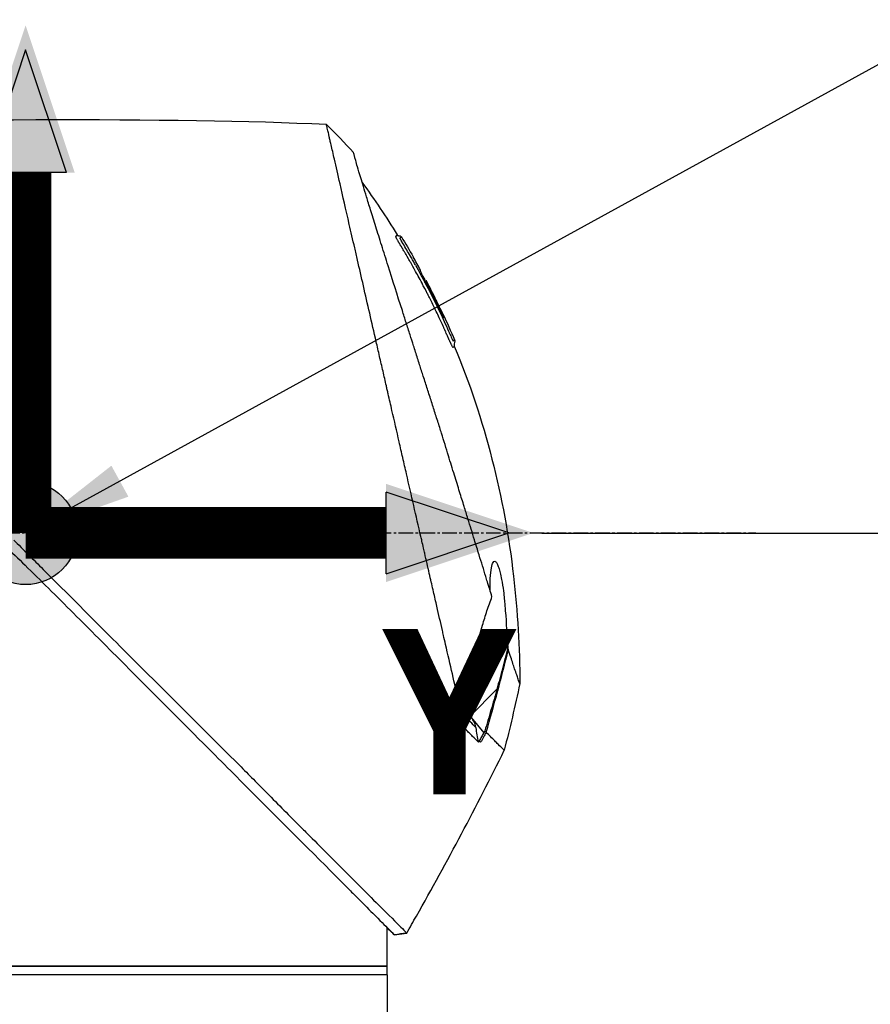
# Model space of a CAD drawing. Header units: millimetres. Extents: x 0 to 4378, y 0 to 2376.
# Tile 168 of 236: x 1646 to 1745, y 1585 to 1699. Entities that reach past the tile are written whole.
import ezdxf

# ---------------------------------------------------------------- set-up
doc = ezdxf.new("R2010")
doc.units = ezdxf.units.MM
doc.header["$LTSCALE"] = 0.2
doc.linetypes.add('CENTER2', pattern=[1.125, 0.75, -0.125, 0.125, -0.125])
for name, color, linetype in [('02_Center Line', 1, 'CENTER2'), ('07_Special Line2', 76, 'Continuous'), ('12_Before Rev.Num.', 5, 'Continuous')]:
    doc.layers.add(name, color=color, linetype=linetype)
doc.layers.add('14_Mark', color=7, linetype='Continuous', true_color=0xe03c31)
doc.styles.add('Rainbow-5.0 Style', font='malgunsl.ttf')
doc.dimstyles.new('Rainbow-5.0 Style', dxfattribs={"dimtxt": 4, "dimasz": 2.5, "dimexe": 1, "dimexo": 1, "dimgap": 1, "dimtad": 1, "dimdsep": 46, "dimtxsty": 'Rainbow-5.0 Style', "dimcen": 0, "dimclrd": 251, "dimclre": 251, "dimclrt": 7, "dimazin": 3, "dimtp": 0.1, "dimtm": 0.1, "dimtfac": 0.61, "dimtmove": 0, "dimatfit": 3, "dimfxl": 1, "dimlwd": -1, "dimlwe": -1, "dimarcsym": 1})

# ---------------------------------------------------------------- blocks, each defined once
blk = doc.blocks.new('A$C44151a85')
for p, q in [((7.74, 1013.49), (7.74, 1013.49)), ((8.94, 1011.94), (8.93, 1011.93)), ((9.79, 1010.39), (9.79, 1010.39)), ((10.29, 1008.97), (10.29, 1008.98)), ((10.38, 1009.06), (10.43, 1009.11)), ((10.46, 1009.15), (10.46, 1009.15)), ((18.66, 961.7), (15.54, 958.57)), ((14.44, 959.01), (14.44, 959.01)), ((15.07, 956.97), (14.76, 958.69)), ((15.68, 958.42), (17.13, 956.62)), ((15.98, 957.48), (15.98, 957.48)), ((17.36, 956.75), (17.36, 956.75)), ((5.9, 931.5), (5.9, 934)), ((6.74, 933.16), (8.19, 933.34)), ((8.19, 933.34), (8.19, 933.34)), ((5.9, 931.5), (5.9, 931.5)), ((5.9, 929.5), (5.9, 931.5)), ((-84.1, 929.5), (5.9, 929.5)), ((5.9, 929.5), (-84.1, 929.5)), ((5.9, 928.5), (5.9, 929.5)), ((5.9, 928.5), (-84.1, 928.5)), ((5.9, 928.5), (-84.1, 928.5)), ((5.9, 928.5), (5.9, 923.5))]:
    blk.add_line(p, q)
for centre, major_axis, ratio, start_param, end_param in [((-345.1, 997.6), (-366.09, -26.02), 0.042138, 3.488133, 3.909025), ((-0.48, 1024.81), (-7.47, 7.7), 0.120793, 4.50015, 4.924628), ((-73.55, 964.88), (-45.52, 83.34), 1, 4.712389, 4.730948), ((-73.55, 964.88), (47.06, -82.48), 1, 1.552239, 1.570796), ((-48.79, 943.69), (61.32, 61.29), 0.000012, 6.229279, 6.245754), ((-163.81, 1010.5), (-44.19, -183.8), 1, 1.51817, 1.570796), ((-2401.35, 2396.85), (-765.25, 2704.52), 0.999799, 3.899585, 3.900232), ((22.59, 953.11), (-157.24, -287.66), 0.019111, 4.710355, 4.714425), ((-9.64, 982.72), (29.02, -28.06), 0.006576, 0.377371, 0.391215), ((-10.44, 981.83), (29.37, -28.27), 0.004865, 5.887634, 5.901943), ((-72.8, 991.8), (92.5, 175.69), 0.499327, 4.653394, 4.763255), ((-331.93, 1128.58), (133.4, 370.15), 0.996605, 4.537773, 4.543581)]:
    blk.add_ellipse(centre, major_axis=major_axis, ratio=ratio, start_param=start_param, end_param=end_param)
for points, knots in [([(14.21, 960.31), (13.74, 962.33), (13.24, 964.52), (12.62, 967.25), (12.53, 967.6), (12.41, 968.14), (12.37, 968.32), (12.11, 969.47), (11.91, 970.35), (11.56, 971.86), (11.43, 972.45), (11.23, 973.31), (11.16, 973.62), (11.07, 974), (11.05, 974.08), (10.96, 974.48), (10.88, 974.82), (10.63, 975.92), (10.45, 976.7), (10.22, 977.69), (10.18, 977.89), (10.07, 978.37), (10.01, 978.64), (9.91, 979.08), (9.86, 979.26), (9.28, 981.81), (8.72, 984.25), (8.01, 987.34), (7.87, 987.97), (7.58, 989.22), (7.44, 989.83), (7.02, 991.67), (6.75, 992.88), (6.39, 994.41), (6.32, 994.73), (6.17, 995.37), (6.1, 995.69), (5.99, 996.18), (5.95, 996.33), (5.88, 996.64), (5.85, 996.79), (5.69, 997.5), (5.55, 998.07), (5.36, 998.94), (5.29, 999.23), (5.16, 999.81), (5.09, 1000.09), (4.89, 1000.95), (4.77, 1001.52), (4.38, 1003.19), (4.13, 1004.3), (3.63, 1006.46), (3.39, 1007.52), (2.92, 1009.59), (2.69, 1010.59), (2.35, 1012.05), (2.24, 1012.53), (2.03, 1013.47), (1.92, 1013.93), (1.71, 1014.83), (1.61, 1015.28), (1.11, 1017.45), (0.75, 1019.02), (0.19, 1021.48), (-0.03, 1022.44), (-0.36, 1023.9), (-0.49, 1024.47), (-0.65, 1025.14), (-0.69, 1025.31), (-0.74, 1025.55), (-0.76, 1025.62), (-0.8, 1025.82), (-0.83, 1025.94), (-0.9, 1026.25), (-0.94, 1026.43), (-1, 1026.7), (-1.03, 1026.8), (-1.06, 1026.92), (-1.06, 1026.96), (-1.09, 1027.09), (-1.11, 1027.17), (-1.14, 1027.28), (-1.14, 1027.31), (-1.14, 1027.31)], [0.000001, 0.000001, 0.000001, 0.000001, 0.87198, 0.87198, 0.998176, 0.998176, 1.064575, 1.064575, 1.41457, 1.41457, 1.596219, 1.596219, 1.693857, 1.693857, 1.719166, 1.719166, 1.837725, 1.837725, 2.111396, 2.111396, 2.182409, 2.182409, 2.276499, 2.276499, 2.337341, 2.337341, 3.162147, 3.162147, 3.373842, 3.373842, 3.579811, 3.579811, 3.984502, 3.984502, 4.09507, 4.09507, 4.202311, 4.202311, 4.255972, 4.255972, 4.304596, 4.304596, 4.486711, 4.486711, 4.581165, 4.581165, 4.673894, 4.673894, 4.859509, 4.859509, 5.231419, 5.231419, 5.60592, 5.60592, 5.979077, 5.979077, 6.165933, 6.165933, 6.351964, 6.351964, 6.539189, 6.539189, 7.288579, 7.288579, 7.860772, 7.860772, 8.290537, 8.290537, 8.451715, 8.451715, 8.522248, 8.522248, 8.654959, 8.654959, 8.889881, 8.889881, 9.06617, 9.06617, 9.132077, 9.132077, 9.362293, 9.362293, 9.592797, 9.592797, 9.592797, 9.592797]), ([(18.09, 972.45), (18, 972.73), (17.91, 973.02), (17.74, 973.59), (17.64, 973.89), (17.49, 974.38), (17.43, 974.58), (17.12, 975.6), (16.86, 976.44), (16.41, 977.88), (16.23, 978.47), (15.8, 979.86), (15.55, 980.68), (15.14, 981.98), (15, 982.46), (14.68, 983.5), (14.5, 984.05), (14.13, 985.26), (13.93, 985.91), (13.5, 987.31), (13.27, 988.06), (12.76, 989.69), (12.5, 990.56), (12.15, 991.66), (12.08, 991.88), (11.86, 992.6), (11.7, 993.1), (11.38, 994.09), (11.23, 994.59), (10.91, 995.58), (10.75, 996.08), (10.43, 997.06), (10.27, 997.56), (9.97, 998.48), (9.82, 998.95), (9.6, 999.65), (9.52, 999.9), (9.28, 1000.64), (9.13, 1001.12), (8.84, 1002.03), (8.7, 1002.46), (8.41, 1003.36), (8.26, 1003.84), (7.96, 1004.77), (7.82, 1005.23), (7.09, 1007.51), (6.54, 1009.25), (5.89, 1011.3), (5.77, 1011.7), (5.52, 1012.49), (5.39, 1012.88), (5.04, 1014.02), (4.81, 1014.74), (4.38, 1016.13), (4.17, 1016.79), (3.81, 1017.94), (3.66, 1018.44), (3.25, 1019.75), (3.03, 1020.49), (2.69, 1021.61), (2.57, 1022.03), (2.38, 1022.67), (2.31, 1022.92), (2.21, 1023.28), (2.17, 1023.42), (2.13, 1023.58), (2.12, 1023.62), (2.07, 1023.79), (2.05, 1023.9), (2.01, 1024.03), (2, 1024.07), (2, 1024.07)], [0.000001, 0.000001, 0.000001, 0.000001, 0.11946, 0.11946, 0.241052, 0.241052, 0.321692, 0.321692, 0.643653, 0.643653, 0.858623, 0.858623, 1.144694, 1.144694, 1.308122, 1.308122, 1.494874, 1.494874, 1.708069, 1.708069, 1.951832, 1.951832, 2.230695, 2.230695, 2.303189, 2.303189, 2.46479, 2.46479, 2.625297, 2.625297, 2.787922, 2.787922, 2.946664, 2.946664, 3.08253, 3.08253, 3.156368, 3.156368, 3.305764, 3.305764, 3.43529, 3.43529, 3.579096, 3.579096, 3.721833, 3.721833, 4.292184, 4.292184, 4.435257, 4.435257, 4.578157, 4.578157, 4.862917, 4.862917, 5.148905, 5.148905, 5.393875, 5.393875, 5.822939, 5.822939, 6.144758, 6.144758, 6.385994, 6.385994, 6.566823, 6.566823, 6.63475, 6.63475, 6.873456, 6.873456, 7.112007, 7.112007, 7.112007, 7.112007]), ([(12.82, 1002.97), (12.8, 1003.01), (12.77, 1003.07), (12.73, 1003.17), (12.72, 1003.2), (12.7, 1003.23), (12.69, 1003.26), (12.61, 1003.43), (12.57, 1003.52), (12.57, 1003.52), (12.57, 1003.52), (12.55, 1003.56), (12.55, 1003.58), (12.36, 1004.01), (12.16, 1004.43), (11.97, 1004.85), (11.85, 1005.1), (11.73, 1005.35), (11.61, 1005.6), (11.47, 1005.9), (11.33, 1006.17), (11.21, 1006.42), (10.98, 1006.88), (10.79, 1007.27), (10.62, 1007.59), (10.55, 1007.73), (10.48, 1007.86), (10.43, 1007.97), (10.22, 1008.38), (10.1, 1008.61), (10.07, 1008.66), (9.92, 1008.94), (9.77, 1009.23), (9.62, 1009.51), (9.48, 1009.75), (9.35, 1010), (9.21, 1010.24), (8.98, 1010.67), (8.79, 1011.01), (8.64, 1011.27), (8.53, 1011.47), (8.44, 1011.62), (8.38, 1011.72), (8.15, 1012.13), (8.01, 1012.36), (7.99, 1012.41), (7.96, 1012.44), (7.94, 1012.47), (7.93, 1012.51), (7.9, 1012.56), (7.87, 1012.6), (7.85, 1012.64), (7.8, 1012.73), (7.76, 1012.79), (7.72, 1012.85), (7.72, 1012.86), (7.71, 1012.88), (7.7, 1012.89), (7.67, 1012.93), (7.65, 1012.97), (7.64, 1012.99), (7.64, 1013), (7.63, 1013.01), (7.62, 1013.02), (7.62, 1013.03), (7.61, 1013.04), (7.6, 1013.05), (7.6, 1013.05), (7.6, 1013.06), (7.6, 1013.06), (7.57, 1013.11), (7.54, 1013.16), (7.52, 1013.19), (7.45, 1013.3), (7.41, 1013.37), (7.39, 1013.41), (7.38, 1013.43), (7.36, 1013.46), (7.34, 1013.49), (7.33, 1013.5), (7.32, 1013.52), (7.32, 1013.53), (7.31, 1013.54), (7.31, 1013.54), (7.31, 1013.55), (7.3, 1013.56), (7.29, 1013.57), (7.28, 1013.59), (7.27, 1013.61), (7.26, 1013.62), (7.25, 1013.64), (7.25, 1013.65), (7.24, 1013.66), (7.22, 1013.69), (7.21, 1013.71), (7.2, 1013.73), (7.19, 1013.75), (7.16, 1013.8), (7.13, 1013.85), (7.11, 1013.89), (7.08, 1013.95), (7.05, 1014), (7.03, 1014.04), (7.02, 1014.07), (7, 1014.1), (6.99, 1014.12), (6.98, 1014.14), (6.98, 1014.15), (6.97, 1014.16), (6.97, 1014.16), (6.97, 1014.17), (6.97, 1014.17), (6.96, 1014.19), (6.95, 1014.22), (6.94, 1014.25), (6.93, 1014.25), (6.93, 1014.26), (6.93, 1014.26), (6.93, 1014.27), (6.93, 1014.27), (6.93, 1014.28), (6.93, 1014.28), (6.92, 1014.29), (6.92, 1014.3), (6.92, 1014.3), (6.92, 1014.31), (6.92, 1014.31), (6.92, 1014.32), (6.95, 1014.34), (6.97, 1014.38), (6.99, 1014.4), (7.01, 1014.42), (7.03, 1014.43), (7.03, 1014.44), (7.04, 1014.45), (7.05, 1014.45), (7.05, 1014.46), (7.06, 1014.46), (7.06, 1014.47), (7.07, 1014.48), (7.07, 1014.48), (7.08, 1014.48), (7.08, 1014.48), (7.08, 1014.48), (7.08, 1014.48)], [-0.6381839, -0.6381839, -0.6381839, -0.6381839, -0.6316964, -0.6316964, -0.6316964, -0.6307456, -0.6307456, -0.6307456, -0.6250215, -0.6250215, -0.6250215, -0.6234436, -0.6234436, -0.6234436, -0.5910238, -0.5910238, -0.5910238, -0.5714286, -0.5714286, -0.5714286, -0.5584343, -0.5584343, -0.5584343, -0.5344378, -0.5344378, -0.5344378, -0.5236736, -0.5236736, -0.5236736, -0.4857143, -0.4857143, -0.4857143, -0.4628498, -0.4628498, -0.4628498, -0.4428571, -0.4428571, -0.4428571, -0.4184801, -0.4184801, -0.4184801, -0.4, -0.4, -0.4, -0.3785714, -0.3785714, -0.3785714, -0.3766324, -0.3766324, -0.3766324, -0.3736775, -0.3736775, -0.3736775, -0.3678571, -0.3678571, -0.3678571, -0.3667329, -0.3667329, -0.3667329, -0.3632653, -0.3632653, -0.3632653, -0.3617347, -0.3617347, -0.3617347, -0.3602041, -0.3602041, -0.3602041, -0.3600354, -0.3600354, -0.3600354, -0.3571429, -0.3571429, -0.3571429, -0.3517857, -0.3517857, -0.3517857, -0.3491071, -0.3491071, -0.3491071, -0.347306, -0.347306, -0.347306, -0.3464286, -0.3464286, -0.3464286, -0.3448214, -0.3448214, -0.3448214, -0.3432143, -0.3432143, -0.3432143, -0.341231, -0.341231, -0.341231, -0.34, -0.34, -0.34, -0.3357143, -0.3357143, -0.3357143, -0.3314305, -0.3314305, -0.3314305, -0.3277963, -0.3277963, -0.3277963, -0.325, -0.325, -0.325, -0.3238534, -0.3238534, -0.3238534, -0.3196429, -0.3196429, -0.3196429, -0.3186098, -0.3186098, -0.3186098, -0.3169643, -0.3169643, -0.3169643, -0.3142857, -0.3142857, -0.3142857, -0.3057284, -0.3057284, -0.3057284, -0.2625175, -0.2625175, -0.2625175, -0.2379132, -0.2379132, -0.2379132, -0.2285714, -0.2285714, -0.2285714, -0.2146659, -0.2146659, -0.2146659, -0.1843164, -0.1843164, -0.1843164, -0.1783373, -0.1783373, -0.1783373, -0.1783373]), ([(7.08, 1014.48), (7.09, 1014.46), (7.1, 1014.44), (7.14, 1014.42), (7.16, 1014.41), (7.2, 1014.39), (7.22, 1014.39), (7.27, 1014.38), (7.31, 1014.37), (7.38, 1014.37), (7.42, 1014.36), (7.48, 1014.34), (7.5, 1014.33), (7.53, 1014.3), (7.55, 1014.28), (7.56, 1014.26)], [0, 0, 0, 0, 0.00696823, 0.00696823, 0.0132767, 0.0132767, 0.01999622, 0.01999622, 0.03024169, 0.03024169, 0.04191695, 0.04191695, 0.04845969, 0.04845969, 0.05587781, 0.05587781, 0.05587781, 0.05587781]), ([(7.69, 1013.58), (7.67, 1013.61), (7.65, 1013.63), (7.64, 1013.66), (7.55, 1013.8), (7.51, 1013.88), (7.49, 1013.91), (7.49, 1013.92), (7.47, 1013.95), (7.46, 1013.99), (7.45, 1013.99), (7.45, 1013.99), (7.45, 1014), (7.44, 1014.02), (7.43, 1014.03), (7.43, 1014.05), (7.42, 1014.06), (7.42, 1014.08), (7.41, 1014.09), (7.41, 1014.09), (7.41, 1014.09), (7.41, 1014.09), (7.41, 1014.09), (7.41, 1014.09), (7.41, 1014.1), (7.41, 1014.1), (7.41, 1014.1), (7.41, 1014.11), (7.41, 1014.11), (7.41, 1014.11), (7.41, 1014.11), (7.41, 1014.12), (7.42, 1014.12), (7.42, 1014.12), (7.42, 1014.12), (7.42, 1014.13), (7.42, 1014.13), (7.42, 1014.13), (7.43, 1014.13), (7.43, 1014.13), (7.43, 1014.13), (7.43, 1014.14), (7.44, 1014.14), (7.44, 1014.14), (7.45, 1014.15), (7.45, 1014.15), (7.45, 1014.15), (7.46, 1014.16), (7.47, 1014.16), (7.47, 1014.17), (7.47, 1014.17), (7.48, 1014.18), (7.49, 1014.19), (7.5, 1014.2), (7.51, 1014.21), (7.52, 1014.22), (7.52, 1014.22), (7.52, 1014.22), (7.53, 1014.23), (7.54, 1014.24), (7.55, 1014.25), (7.56, 1014.26), (7.56, 1014.26), (7.56, 1014.26), (7.56, 1014.26), (7.56, 1014.26), (7.56, 1014.26)], [0.6113952, 0.6113952, 0.6113952, 0.6113952, 0.6163655, 0.6163655, 0.6163655, 0.6428571, 0.6428571, 0.6428571, 0.6462054, 0.6462054, 0.6462054, 0.6466888, 0.6466888, 0.6466888, 0.6495536, 0.6495536, 0.6495536, 0.6529018, 0.6529018, 0.6529018, 0.6534468, 0.6534468, 0.6534468, 0.6545759, 0.6545759, 0.6545759, 0.65625, 0.65625, 0.65625, 0.6595982, 0.6595982, 0.6595982, 0.6629464, 0.6629464, 0.6629464, 0.6668565, 0.6668565, 0.6668565, 0.6696429, 0.6696429, 0.6696429, 0.6763393, 0.6763393, 0.6763393, 0.6830357, 0.6830357, 0.6830357, 0.6964286, 0.6964286, 0.6964286, 0.7071219, 0.7071219, 0.7071219, 0.75, 0.75, 0.75, 0.7544493, 0.7544493, 0.7544493, 0.7766834, 0.7766834, 0.7766834, 0.7989284, 0.7989284, 0.7989284, 0.8029565, 0.8029565, 0.8029565, 0.8029565]), ([(9.2, 1010.97), (9.13, 1011.1), (9.06, 1011.23), (8.99, 1011.36), (8.63, 1011.99), (8.33, 1012.5), (8.09, 1012.9), (7.93, 1013.18), (7.79, 1013.41), (7.69, 1013.58)], [0.53854069, 0.53854069, 0.53854069, 0.53854069, 0.54601158, 0.54601158, 0.54601158, 0.58414804, 0.58414804, 0.58414804, 0.6113952, 0.6113952, 0.6113952, 0.6113952]), ([(9.2, 1010.97), (10, 1009.55), (10.76, 1008.1), (11.85, 1005.91), (12.2, 1005.17), (12.71, 1004.05), (12.88, 1003.68), (13.13, 1003.12), (13.21, 1002.93), (13.33, 1002.65), (13.38, 1002.55), (13.43, 1002.44), (13.44, 1002.41), (13.48, 1002.34), (13.5, 1002.3), (13.52, 1002.25), (13.53, 1002.23), (13.55, 1002.2), (13.55, 1002.19), (13.56, 1002.19)], [0, 0, 0, 0, 0.4895494, 0.4895494, 0.7349123, 0.7349123, 0.8575971, 0.8575971, 0.9189278, 0.9189278, 0.9500754, 0.9500754, 0.9597588, 0.9597588, 0.9764516, 0.9764516, 0.986508, 0.986508, 0.9974152, 0.9974152, 0.9974152, 0.9974152]), ([(12.44, 1004.89), (12.16, 1005.51), (11.86, 1006.12), (11.27, 1007.33), (10.96, 1007.93), (10.55, 1008.72), (10.49, 1008.84), (10.34, 1009.13), (10.26, 1009.28), (10.12, 1009.56), (10.05, 1009.7), (9.92, 1009.97), (9.86, 1010.09), (9.78, 1010.28), (9.76, 1010.33), (9.76, 1010.37), (9.77, 1010.37), (9.78, 1010.38), (9.79, 1010.39), (9.79, 1010.39)], [0, 0, 0, 0, 0.2033457, 0.2033457, 0.4054893, 0.4054893, 0.4711803, 0.4711803, 0.537522, 0.537522, 0.6072062, 0.6072062, 0.6950472, 0.6950472, 0.7818922, 0.7818922, 0.8436322, 0.8436322, 0.9566964, 0.9566964, 0.9566964, 0.9566964]), ([(10.05, 1009.69), (10.06, 1009.68), (10.07, 1009.67), (10.14, 1009.53), (10.21, 1009.39), (10.31, 1009.18), (10.34, 1009.12), (10.38, 1009.06)], [0.10468541, 0.10468541, 0.10468541, 0.10468541, 0.10797961, 0.10797961, 0.13839286, 0.13839286, 0.15095897, 0.15095897, 0.15095897, 0.15095897]), ([(10.46, 1009.15), (10.46, 1009.14), (10.45, 1009.13), (10.43, 1009.12), (10.43, 1009.12), (10.43, 1009.11)], [0, 0, 0, 0, 0.2014667, 0.2014667, 0.2133174, 0.2133174, 0.2133174, 0.2133174]), ([(10.43, 1009.11), (10.43, 1009.11), (10.43, 1009.11), (10.43, 1009.11), (10.43, 1009.11), (10.44, 1009.09), (10.45, 1009.07), (10.47, 1009.02), (10.48, 1008.99), (10.51, 1008.93), (10.53, 1008.9), (10.57, 1008.81), (10.6, 1008.76), (10.76, 1008.45), (10.85, 1008.28), (11.48, 1007.06), (11.99, 1006), (12.49, 1004.94)], [0.2133319, 0.2133319, 0.2133319, 0.2133319, 0.2163534, 0.2163534, 0.2235204, 0.2235204, 0.23705, 0.23705, 0.2500366, 0.2500366, 0.2610139, 0.2610139, 0.2818391, 0.2818391, 0.3061493, 0.3061493, 0.4559018, 0.4559018, 0.4559018, 0.4559018]), ([(11.76, 1006.58), (11.71, 1006.68), (11.61, 1006.89), (11.15, 1007.82), (10.81, 1008.48), (10.46, 1009.15)], [-0.3088998, -0.3088998, -0.3088998, -0.3088998, -0.2247493, -0.2247493, 0, 0, 0, 0]), ([(12.38, 1005.31), (12.34, 1005.38), (12.3, 1005.47), (12.18, 1005.73), (12.09, 1005.9), (11.96, 1006.18), (11.91, 1006.27), (11.77, 1006.56), (11.69, 1006.73), (11.23, 1007.66), (10.85, 1008.41), (10.46, 1009.15)], [0.2755532, 0.2755532, 0.2755532, 0.2755532, 0.2850415, 0.2850415, 0.2995323, 0.2995323, 0.3067321, 0.3067321, 0.3211833, 0.3211833, 0.3801221, 0.3801221, 0.3801221, 0.3801221]), ([(13.23, 1002.03), (13.23, 1002.04), (13.23, 1002.04), (13.22, 1002.05), (13.21, 1002.08), (13.2, 1002.11), (13.18, 1002.15), (13.15, 1002.21), (13.13, 1002.25), (13.12, 1002.28), (13.11, 1002.3), (13.1, 1002.32), (13.1, 1002.34), (13.09, 1002.34), (13.09, 1002.35), (13.09, 1002.35), (13.09, 1002.36), (13.08, 1002.36), (13.08, 1002.37), (13.08, 1002.38), (13.07, 1002.39), (13.07, 1002.4), (13.06, 1002.42), (13.05, 1002.44), (13.04, 1002.46), (13.03, 1002.48), (13.02, 1002.5), (13.01, 1002.52), (12.98, 1002.61), (12.94, 1002.69), (12.9, 1002.77), (12.89, 1002.81), (12.87, 1002.86), (12.84, 1002.92), (12.84, 1002.93), (12.83, 1002.94), (12.83, 1002.94), (12.83, 1002.96), (12.82, 1002.96), (12.82, 1002.97), (12.82, 1002.97), (12.82, 1002.97), (12.82, 1002.97)], [-0.66514195, -0.66514195, -0.66514195, -0.66514195, -0.66455586, -0.66455586, -0.66455586, -0.66183036, -0.66183036, -0.66183036, -0.65848214, -0.65848214, -0.65848214, -0.65680804, -0.65680804, -0.65680804, -0.65638951, -0.65638951, -0.65638951, -0.65597098, -0.65597098, -0.65597098, -0.65513393, -0.65513393, -0.65513393, -0.65351626, -0.65351626, -0.65351626, -0.65178571, -0.65178571, -0.65178571, -0.64508929, -0.64508929, -0.64508929, -0.64174107, -0.64174107, -0.64174107, -0.64037359, -0.64037359, -0.64037359, -0.63839286, -0.63839286, -0.63839286, -0.63818395, -0.63818395, -0.63818395, -0.63818395]), ([(13.43, 1001.62), (13.41, 1001.65), (13.4, 1001.69), (13.38, 1001.72), (13.32, 1001.84), (13.27, 1001.96), (13.23, 1002.03), (13.23, 1002.03), (13.23, 1002.03), (13.23, 1002.03)], [-0.67857143, -0.67857143, -0.67857143, -0.67857143, -0.67563925, -0.67563925, -0.67563925, -0.66517857, -0.66517857, -0.66517857, -0.66514195, -0.66514195, -0.66514195, -0.66514195]), ([(13.71, 1001.55), (13.71, 1001.55), (13.71, 1001.55), (13.71, 1001.55), (13.71, 1001.55), (13.7, 1001.54), (13.7, 1001.54), (13.69, 1001.53), (13.69, 1001.53), (13.69, 1001.53), (13.68, 1001.52), (13.67, 1001.51), (13.66, 1001.5), (13.65, 1001.49), (13.64, 1001.48), (13.64, 1001.48), (13.62, 1001.46), (13.61, 1001.45), (13.6, 1001.44), (13.6, 1001.44), (13.6, 1001.44), (13.6, 1001.44), (13.6, 1001.44), (13.6, 1001.44), (13.59, 1001.43), (13.59, 1001.43), (13.59, 1001.43), (13.59, 1001.43), (13.58, 1001.42), (13.57, 1001.42), (13.57, 1001.42), (13.57, 1001.41), (13.57, 1001.41), (13.57, 1001.41), (13.56, 1001.41), (13.56, 1001.41), (13.56, 1001.41), (13.56, 1001.41), (13.56, 1001.41), (13.56, 1001.41), (13.56, 1001.41), (13.56, 1001.42), (13.56, 1001.42), (13.55, 1001.42), (13.55, 1001.42), (13.55, 1001.42), (13.55, 1001.42), (13.55, 1001.42), (13.54, 1001.42), (13.54, 1001.43), (13.53, 1001.43), (13.52, 1001.46), (13.52, 1001.46), (13.51, 1001.48), (13.5, 1001.49), (13.48, 1001.52), (13.46, 1001.57), (13.43, 1001.62)], [-0.8424131, -0.8424131, -0.8424131, -0.8424131, -0.8361277, -0.8361277, -0.8361277, -0.7959166, -0.7959166, -0.7959166, -0.7857143, -0.7857143, -0.7857143, -0.7650972, -0.7650972, -0.7650972, -0.7397959, -0.7397959, -0.7397959, -0.7152592, -0.7152592, -0.7152592, -0.7135569, -0.7135569, -0.7135569, -0.7068916, -0.7068916, -0.7068916, -0.70606, -0.70606, -0.70606, -0.7010621, -0.7010621, -0.7010621, -0.6985631, -0.6985631, -0.6985631, -0.6973136, -0.6973136, -0.6973136, -0.6969517, -0.6969517, -0.6969517, -0.6960641, -0.6960641, -0.6960641, -0.6934402, -0.6934402, -0.6934402, -0.691691, -0.691691, -0.691691, -0.6873178, -0.6873178, -0.6873178, -0.6847598, -0.6847598, -0.6847598, -0.6785714, -0.6785714, -0.6785714, -0.6785714]), ([(13.73, 1002.29), (13.73, 1002.29), (13.73, 1002.29), (13.73, 1002.29), (13.73, 1002.29), (13.73, 1002.28), (13.72, 1002.27), (13.71, 1002.26), (13.7, 1002.25), (13.69, 1002.24), (13.68, 1002.23), (13.68, 1002.22), (13.67, 1002.21), (13.66, 1002.2), (13.65, 1002.2), (13.63, 1002.19), (13.63, 1002.19), (13.63, 1002.19), (13.63, 1002.19), (13.63, 1002.19), (13.62, 1002.18), (13.62, 1002.18), (13.6, 1002.18), (13.59, 1002.18), (13.59, 1002.18), (13.59, 1002.18), (13.59, 1002.18), (13.59, 1002.18), (13.58, 1002.18), (13.59, 1002.15), (13.56, 1002.18), (13.56, 1002.18), (13.56, 1002.19), (13.56, 1002.19)], [0.1904669, 0.1904669, 0.1904669, 0.1904669, 0.1946998, 0.1946998, 0.1946998, 0.2185366, 0.2185366, 0.2185366, 0.2401138, 0.2401138, 0.2401138, 0.25, 0.25, 0.25, 0.2746433, 0.2746433, 0.2746433, 0.275, 0.275, 0.275, 0.284375, 0.284375, 0.284375, 0.29375, 0.29375, 0.29375, 0.2960651, 0.2960651, 0.2960651, 0.3063403, 0.3063403, 0.3063403, 0.3071483, 0.3071483, 0.3071483, 0.3071483]), ([(13.73, 1002.29), (13.74, 1002.26), (13.75, 1002.23), (13.76, 1002.17), (13.76, 1002.14), (13.75, 1002.06), (13.74, 1002.01), (13.71, 1001.87), (13.68, 1001.77), (13.69, 1001.62), (13.7, 1001.59), (13.71, 1001.55)], [0.00004944, 0.00004944, 0.00004944, 0.00004944, 0.00905919, 0.00905919, 0.01879779, 0.01879779, 0.03294906, 0.03294906, 0.06376672, 0.06376672, 0.07528968, 0.07528968, 0.07528968, 0.07528968]), ([(13.71, 1001.55), (17.26, 993.07), (19.54, 983.97), (21.07, 970.7), (21.31, 966.52), (21.32, 962.35)], [0, 0, 0, 0, 2.758267, 2.758267, 4.009408, 4.009408, 4.009408, 4.009408]), ([(-38.47, 978.35), (-37.7, 977.61), (-36.94, 976.86), (-35.26, 975.22), (-34.35, 974.32), (-31.5, 971.49), (-29.56, 969.55), (-23.64, 963.62), (-19.69, 959.64), (-13.94, 953.88), (-12.01, 951.95), (-9.84, 949.77), (-9.53, 949.46), (-5.04, 944.96), (-1.24, 941.17), (1.83, 938.08), (2.03, 937.88), (2.97, 936.92), (3.66, 936.24), (5.04, 934.86), (5.67, 934.23), (6.3, 933.59), (6.46, 933.43), (6.63, 933.27), (6.67, 933.23), (6.71, 933.19), (6.72, 933.18), (6.73, 933.17), (6.73, 933.17), (6.73, 933.16), (6.73, 933.16), (6.74, 933.16), (6.74, 933.16), (6.74, 933.16), (6.74, 933.16), (6.74, 933.16)], [-7.620463, -7.620463, -7.620463, -7.620463, -7.336805, -7.336805, -6.999081, -6.999081, -6.270272, -6.270272, -4.749597, -4.749597, -3.95115, -3.95115, -3.814973, -3.814973, -1.971605, -1.971605, -1.846597, -1.846597, -1.347406, -1.347406, -0.675491, -0.675491, -0.339165, -0.339165, -0.169556, -0.169556, -0.084774, -0.084774, -0.042597, -0.042597, -0.021599, -0.021599, -0.011128, -0.011128, -0.000028, -0.000028, -0.000028, -0.000028]), ([(-37.48, 979.03), (-37.21, 978.76), (-36.96, 978.52), (-36.34, 977.89), (-36.05, 977.6), (-35.19, 976.75), (-34.62, 976.18), (-32.91, 974.46), (-31.77, 973.32), (-28.36, 969.91), (-26.11, 967.66), (-18.77, 960.33), (-14.54, 956.14), (-10.52, 952.11), (-9.97, 951.56), (-8.9, 950.48), (-8.36, 949.94), (-6.45, 948.02), (-5.19, 946.73), (-3.58, 945.12), (-3.19, 944.74), (-2.01, 943.55), (-1.25, 942.79), (-0.2, 941.74), (0.12, 941.42), (1.01, 940.53), (1.57, 939.97), (3.03, 938.51), (3.87, 937.64), (5.76, 935.77), (6.67, 934.88), (7.58, 933.97), (7.81, 933.73), (8.04, 933.5), (8.1, 933.44), (8.14, 933.39), (8.15, 933.38), (8.16, 933.37), (8.17, 933.36), (8.18, 933.35), (8.18, 933.35), (8.18, 933.35), (8.19, 933.35), (8.19, 933.34), (8.19, 933.34), (8.19, 933.34), (8.19, 933.34), (8.19, 933.34)], [0, 0, 0, 0, 0.115596, 0.115596, 0.212113, 0.212113, 0.405093, 0.405093, 0.790972, 0.790972, 1.563393, 1.563393, 3.332159, 3.332159, 3.60987, 3.60987, 3.890806, 3.890806, 4.623507, 4.623507, 4.856845, 4.856845, 5.35641, 5.35641, 5.576842, 5.576842, 5.990665, 5.990665, 6.711546, 6.711546, 7.79125, 7.79125, 8.330789, 8.330789, 8.599474, 8.599474, 8.666532, 8.666532, 8.716444, 8.716444, 8.791539, 8.791539, 8.829086, 8.829086, 8.847858, 8.847858, 8.871461, 8.871461, 8.871461, 8.871461]), ([(17.87, 973.16), (17.87, 973.8), (17.88, 974.26), (17.92, 975.04), (17.96, 975.48), (18.08, 976.09), (18.14, 976.3), (18.28, 976.53), (18.36, 976.58), (18.48, 976.54), (18.57, 976.48), (18.75, 976.15), (18.81, 976), (18.93, 975.64), (18.99, 975.45), (19.1, 974.99), (19.16, 974.72), (19.29, 974.02), (19.36, 973.57), (19.51, 972.45), (19.55, 971.89), (19.6, 971.25), (19.62, 971.02), (19.75, 969.37), (19.84, 967.99), (19.92, 966.52)], [-1.705013, -1.705013, -1.705013, -1.705013, -1.556708, -1.556708, -1.329106, -1.329106, -1.145925, -1.145925, -0.996981, -0.996981, -0.898581, -0.898581, -0.842466, -0.842466, -0.790237, -0.790237, -0.729818, -0.729818, -0.639276, -0.639276, -0.510567, -0.510567, -0.441089, -0.441089, -0.000001, -0.000001, -0.000001, -0.000001]), ([(16.99, 969.13), (17.15, 969.69), (17.32, 970.25), (17.69, 971.36), (17.89, 971.91), (18.09, 972.45)], [0.000001, 0.000001, 0.000001, 0.000001, 0.1746079, 0.1746079, 0.3493254, 0.3493254, 0.3493254, 0.3493254]), ([(14.21, 960.31), (14.69, 961.72), (15.18, 963.21), (16.12, 966.19), (16.58, 967.7), (16.99, 969.13)], [0.000001, 0.000001, 0.000001, 0.000001, 0.4445869, 0.4445869, 0.8865288, 0.8865288, 0.8865288, 0.8865288]), ([(19.92, 966.52), (19.72, 965.72), (19.52, 964.91), (19.1, 963.3), (18.88, 962.5), (18.66, 961.7)], [0.000001, 0.000001, 0.000001, 0.000001, 0.2490275, 0.2490275, 0.498054, 0.498054, 0.498054, 0.498054]), ([(19.99, 966.31), (19.98, 966.34), (19.97, 966.37), (19.94, 966.45), (19.93, 966.49), (19.92, 966.52)], [-0.04707166, -0.04707166, -0.04707166, -0.04707166, -0.02156687, -0.02156687, -0.00000099, -0.00000099, -0.00000099, -0.00000099]), ([(21.32, 962.35), (21.32, 962.35), (21.32, 962.35), (21.32, 962.35), (21.32, 962.36), (21.29, 962.42), (21.25, 962.54), (21.24, 962.56), (21.23, 962.58), (21.23, 962.6), (21.17, 962.75), (21.1, 962.95), (21.04, 963.12), (21.01, 963.21), (20.99, 963.29), (20.96, 963.36), (20.89, 963.57), (20.81, 963.81), (20.72, 964.08), (20.59, 964.46), (20.44, 964.9), (20.28, 965.4), (20.19, 965.69), (20.09, 965.99), (19.99, 966.31)], [-0.9997805, -0.9997805, -0.9997805, -0.9997805, -0.9852531, -0.9852531, -0.9852531, -0.7801742, -0.7801742, -0.7801742, -0.75, -0.75, -0.75, -0.5788911, -0.5788911, -0.5788911, -0.5, -0.5, -0.5, -0.3424334, -0.3424334, -0.3424334, -0.1230002, -0.1230002, -0.1230002, 0, 0, 0, 0]), ([(18.66, 961.7), (18.64, 961.61), (18.61, 961.51), (18.55, 961.3), (18.52, 961.2), (18.44, 960.89), (18.38, 960.69), (18.21, 960.08), (18.09, 959.68), (17.74, 958.46), (17.5, 957.66), (17.26, 956.85)], [-0.5086362, -0.5086362, -0.5086362, -0.5086362, -0.4739534, -0.4739534, -0.441906, -0.441906, -0.3787937, -0.3787937, -0.2524889, -0.2524889, -0.000008, -0.000008, -0.000008, -0.000008]), ([(15.54, 958.57), (15.32, 958.79), (15.09, 959.02), (14.84, 959.27), (14.83, 959.28), (14.82, 959.29), (14.81, 959.3), (14.49, 959.62), (14.23, 959.88), (14.05, 960.06)], [0, 0, 0, 0, 0.2423045, 0.2423045, 0.2423045, 0.25, 0.25, 0.25, 0.4698867, 0.4698867, 0.4698867, 0.4698867]), ([(14.76, 958.69), (14.68, 958.77), (14.54, 958.91), (14.32, 959.12), (14.16, 959.28), (14.02, 959.42), (13.91, 959.53), (13.9, 959.55), (13.89, 959.56), (13.87, 959.57), (13.85, 959.59), (13.83, 959.61), (13.8, 959.64)], [-1, -1, -1, -1, -0.75, -0.75, -0.75, -0.5269223, -0.5269223, -0.5269223, -0.5, -0.5, -0.5, -0.441661, -0.441661, -0.441661, -0.441661]), ([(15.07, 956.97), (14.81, 957.23), (14.54, 957.5), (13.94, 958.1), (13.61, 958.42), (13.28, 958.75)], [0, 0, 0, 0, 0.2242367, 0.2242367, 0.4651784, 0.4651784, 0.4651784, 0.4651784]), ([(16.24, 957.22), (16.02, 957.44), (15.79, 957.67), (15.55, 957.91), (15.54, 957.92), (15.54, 957.92), (15.54, 957.92), (15.29, 958.16), (15.03, 958.43), (14.76, 958.69)], [-1, -1, -1, -1, -0.5031772, -0.5031772, -0.5031772, -0.5, -0.5, -0.5, 0, 0, 0, 0]), ([(15.68, 958.42), (15.67, 958.43), (15.66, 958.43), (15.65, 958.45), (15.65, 958.45), (15.63, 958.47), (15.62, 958.49), (15.59, 958.51), (15.58, 958.53), (15.57, 958.54), (15.56, 958.55), (15.55, 958.56), (15.54, 958.57), (15.54, 958.57)], [0.000001, 0.000001, 0.000001, 0.000001, 0.00272697, 0.00272697, 0.00542648, 0.00542648, 0.01073802, 0.01073802, 0.01585747, 0.01585747, 0.01837058, 0.01837058, 0.02084972, 0.02084972, 0.02084972, 0.02084972]), ([(16.24, 957.22), (16.23, 957.27), (16.19, 957.52), (15.93, 958.06), (15.81, 958.25), (15.68, 958.42)], [0.00000226, 0.00000226, 0.00000226, 0.00000226, 0.01532774, 0.01532774, 0.02361868, 0.02361868, 0.02361868, 0.02361868]), ([(16.53, 955.54), (16.31, 955.75), (16.08, 955.97), (15.72, 956.33), (15.59, 956.46), (15.4, 956.65), (15.34, 956.71), (15.24, 956.81), (15.21, 956.84), (15.16, 956.89), (15.14, 956.91), (15.1, 956.94), (15.09, 956.96), (15.07, 956.97)], [0.000001, 0.000001, 0.000001, 0.000001, 0.2318332, 0.2318332, 0.3483456, 0.3483456, 0.40613, 0.40613, 0.4349144, 0.4349144, 0.4492809, 0.4492809, 0.4664527, 0.4664527, 0.4664527, 0.4664527]), ([(16.53, 955.54), (16.47, 955.81), (16.42, 956.11), (16.33, 956.65), (16.28, 956.97), (16.24, 957.22)], [0.000001, 0.000001, 0.000001, 0.000001, 0.083636, 0.083636, 0.1696312, 0.1696312, 0.1696312, 0.1696312]), ([(17.13, 956.62), (17.04, 956.46), (16.95, 956.31), (16.78, 956), (16.69, 955.84), (16.61, 955.68)], [-0.1067409, -0.1067409, -0.1067409, -0.1067409, -0.0533713, -0.0533713, -0.0000018, -0.0000018, -0.0000018, -0.0000018]), ([(17.26, 956.85), (17.24, 956.81), (17.22, 956.77), (17.17, 956.69), (17.15, 956.66), (17.13, 956.62)], [-0.02701964, -0.02701964, -0.02701964, -0.02701964, -0.01351028, -0.01351028, -0.000001, -0.000001, -0.000001, -0.000001]), ([(19.51, 954.6), (19.51, 954.6), (19.51, 954.6), (19.5, 954.61), (19.49, 954.62), (19.48, 954.63), (19.47, 954.64), (19.43, 954.67), (19.39, 954.72), (19.33, 954.78), (19.21, 954.89), (19.04, 955.06), (18.81, 955.3), (18.8, 955.3), (18.8, 955.31), (18.79, 955.31), (18.56, 955.54), (18.28, 955.83), (17.92, 956.19), (17.76, 956.35), (17.59, 956.52), (17.41, 956.7)], [0.0000759, 0.0000759, 0.0000759, 0.0000759, 0.0768214, 0.0768214, 0.0768214, 0.1521768, 0.1521768, 0.1521768, 0.2988063, 0.2988063, 0.2988063, 0.5714286, 0.5714286, 0.5714286, 0.5782623, 0.5782623, 0.5782623, 0.8701763, 0.8701763, 0.8701763, 1, 1, 1, 1]), ([(16.61, 955.68), (16.59, 955.66), (16.58, 955.64), (16.55, 955.59), (16.54, 955.56), (16.53, 955.54)], [-0.01682573, -0.01682573, -0.01682573, -0.01682573, -0.00841337, -0.00841337, -0.00000101, -0.00000101, -0.00000101, -0.00000101]), ([(6.74, 933.16), (6.74, 933.16), (6.72, 933.17), (6.6, 933.29), (6.33, 933.56), (5.9, 934)], [-8.6028048, -8.6028048, -8.6028048, -8.6028048, -8.4195703, -8.4195703, -7.7286267, -7.7286267, -7.7286267, -7.7286267])]:
    blk.add_open_spline(points, degree=3, knots=knots)
for points in [[(3, 1020.58), (4.44, 1018.6), (5.8, 1016.56), (7.08, 1014.48)], [(7.56, 1014.26), (7.56, 1014.26), (7.56, 1014.26), (7.56, 1014.26)], [(7.56, 1014.26), (8.03, 1013.49), (8.49, 1012.72), (8.94, 1011.94)], [(7.97, 1013.1), (7.98, 1013.1), (7.98, 1013.09), (7.98, 1013.09)], [(12.38, 1005.31), (12.85, 1004.31), (13.3, 1003.3), (13.73, 1002.29)], [(21.32, 962.35), (20.77, 959.75), (20.17, 957.17), (19.51, 954.6)], [(8.19, 933.34), (7.7, 933.28), (7.22, 933.22), (6.74, 933.16)]]:
    blk.add_open_spline(points, degree=3)
at = {"layer": '02_Center Line', "ltscale": 11.288275}
blk.add_line((-213.73, 979.85), (48.74, 979.85), dxfattribs=at)
blk = doc.blocks.new('*D153')
at = {"color": 251, "linetype": 'ByBlock', "transparency": 16777216}
for p, q in [((1706.51, 1639.53), (1842.2, 1639.53)), ((1838.2, 1279.38), (1838.2, 1629.53)), ((1673.24, 1269.38), (1842.2, 1269.38))]:
    blk.add_line(p, q, dxfattribs=at)
at = {"color": 251, "transparency": 16777216}
for points in [[(1836.53, 1629.53), (1839.86, 1629.53), (1838.2, 1639.53)], [(1836.53, 1279.38), (1839.86, 1279.38), (1838.2, 1269.38)]]:
    blk.add_solid(points, dxfattribs=at)
at = {"layer": 'Defpoints', "color": 0, "transparency": 16777216}
for p in [(1702.51, 1639.53), (1838.2, 1639.53), (1669.24, 1269.38)]:
    blk.add_point(p, dxfattribs=at)
at = {"color": 7, "transparency": 16777216, "insert": (1825.88, 1454.46), "char_height": 16, "attachment_point": 5, "rotation": 90, "style": 'Rainbow-5.0 Style'}
blk.add_mtext('370.15', dxfattribs=at)
blk = doc.blocks.new('*D154')
at = {"color": 251, "linetype": 'ByBlock', "transparency": 16777216}
for p, q in [((1589.36, 1756.68), (1842.2, 1756.68)), ((1838.2, 1649.53), (1838.2, 1746.68)), ((1706.51, 1639.53), (1842.2, 1639.53))]:
    blk.add_line(p, q, dxfattribs=at)
at = {"color": 251, "transparency": 16777216}
for points in [[(1836.53, 1746.68), (1839.86, 1746.68), (1838.2, 1756.68)], [(1836.53, 1649.53), (1839.86, 1649.53), (1838.2, 1639.53)]]:
    blk.add_solid(points, dxfattribs=at)
at = {"layer": 'Defpoints', "color": 0, "transparency": 16777216}
for p in [(1585.36, 1756.68), (1838.2, 1756.68), (1702.51, 1639.53)]:
    blk.add_point(p, dxfattribs=at)
at = {"color": 7, "transparency": 16777216, "insert": (1825.88, 1698.11), "char_height": 16, "attachment_point": 5, "rotation": 90, "style": 'Rainbow-5.0 Style'}
blk.add_mtext('117.15', dxfattribs=at)
blk = doc.blocks.new('*D155')
at = {"color": 251, "linetype": 'ByBlock', "transparency": 16777216}
for p, q in [((1589.36, 1756.68), (1894.22, 1756.68)), ((1890.22, 1746.68), (1890.22, 866.68)), ((1765.23, 856.68), (1894.22, 856.68))]:
    blk.add_line(p, q, dxfattribs=at)
at = {"color": 251, "transparency": 16777216}
for points in [[(1888.55, 1746.68), (1891.88, 1746.68), (1890.22, 1756.68)], [(1888.55, 866.68), (1891.88, 866.68), (1890.22, 856.68)]]:
    blk.add_solid(points, dxfattribs=at)
at = {"layer": 'Defpoints', "color": 0, "transparency": 16777216}
for p in [(1585.36, 1756.68), (1761.23, 856.68), (1890.22, 856.68)]:
    blk.add_point(p, dxfattribs=at)
at = {"color": 7, "transparency": 16777216, "insert": (1877.94, 1306.68), "char_height": 16, "attachment_point": 5, "rotation": 90, "style": 'Rainbow-5.0 Style'}
blk.add_mtext('900', dxfattribs=at)
blk = doc.blocks.new('A$Ca1632f6c')
at = {"layer": '07_Special Line2'}
blk.add_hatch(color=256, dxfattribs=at).paths.add_polyline_path([(49.156, 0), (34.9, 4.752), (34.9, -4.752)])
at = {"layer": '12_Before Rev.Num.'}
blk.add_hatch(color=256, dxfattribs=at).paths.add_polyline_path([(0, 49.156), (-4.752, 34.9), (4.752, 34.9)])
at = {"layer": '14_Mark'}
h = blk.add_hatch(color=256, dxfattribs=at)
h.dxf.hatch_style = 1
h.paths.add_polyline_path([(5, 0, 1), (-5, 0, 1)])
at = {"layer": '07_Special Line2'}
for p, q in [((34.9, -3.96), (34.9, 3.96)), ((46.78, 0), (34.9, 3.96)), ((34.9, -3.96), (46.78, 0))]:
    blk.add_line(p, q, dxfattribs=at)
at = {"layer": '07_Special Line2', "const_width": 5}
blk.add_lwpolyline([(34.9, 0), (0, 0)], dxfattribs=at)
at = {"layer": '12_Before Rev.Num.'}
for p, q in [((0, 46.78), (-3.96, 34.9)), ((3.96, 34.9), (0, 46.78)), ((3.96, 34.9), (-3.96, 34.9))]:
    blk.add_line(p, q, dxfattribs=at)
at = {"layer": '12_Before Rev.Num.', "const_width": 5}
blk.add_lwpolyline([(0, 34.9), (0, 0)], dxfattribs=at)
at = {"layer": '14_Mark'}
blk.add_circle((0, 0), 5, dxfattribs=at)
at = {"layer": '07_Special Line2', "insert": (34.529, -17.308), "char_height": 16, "attachment_point": 4, "style": 'Rainbow-5.0 Style'}
blk.add_mtext('{\\fMalgun Gothic Semilight|b1|i0|c129|p50;Y}', dxfattribs=at)
at = {"layer": '12_Before Rev.Num.', "insert": (-20.587, 35.725), "char_height": 16, "attachment_point": 4, "style": 'Rainbow-5.0 Style'}
blk.add_mtext('{\\fMalgun Gothic Semilight|b1|i0|c129|p50;Z}', dxfattribs=at)
at = {"layer": '14_Mark', "insert": (-17.839, -15.459), "char_height": 16, "attachment_point": 4, "style": 'Rainbow-5.0 Style'}
blk.add_mtext('{\\fMalgun Gothic Semilight|b1|i0|c129|p50;3}', dxfattribs=at)

msp = doc.modelspace()

# ---------------------------------------------------------------- block references
msp.add_blockref('A$C44151a85', (1682.619, 659.684))
at = {"xscale": 1.2, "yscale": 1.2, "zscale": 1.2}
msp.add_blockref('A$Ca1632f6c', (1646.519, 1639.534), dxfattribs=at)

# ---------------------------------------------------------------- dimensions: what is measured, and where the dimension line sits
for base, p1, p2, picture, middle in [((1838.197, 1756.684), (1702.51, 1639.534), (1585.36, 1756.684), '*D154', (1825.882, 1698.109)), ((1890.215, 856.684), (1585.36, 1756.684), (1761.234, 856.684), '*D155', (1877.938, 1306.684)), ((1838.197, 1639.534), (1669.239, 1269.384), (1702.51, 1639.534), '*D153', (1825.876, 1454.459))]:
    dim = msp.add_linear_dim(base=base, p1=p1, p2=p2, angle=90, dimstyle='Rainbow-5.0 Style', override={"dimscale": 4, "dimtol": 0, "dimlim": 0, "dimtp": 0.1, "dimtm": 0.1, "dimtfac": 0.61, "dimtdec": 2, "dimtolj": 0, "dimtzin": 8})
    dim.commit()
    dim.dimension.update_dxf_attribs({"geometry": picture, "text_midpoint": middle})

# ---------------------------------------------------------------- leaders
at = {"annotation_type": 0, "has_hookline": 1, "hookline_direction": 0}
for points, text_width in [([(1646.519, 1639.534), (1933.491, 1797.22), (1945.991, 1797.22)], 115.187), ([(1646.519, 1495.4), (1933.491, 1641.648), (1945.991, 1641.648)], 99.666)]:
    msp.add_leader(points, dimstyle='Rainbow-5.0 Style', override={"dimscale": 5, "dimgap": 1, "dimtad": 1}, dxfattribs=dict(at, text_width=text_width))
msp.add_leader([(1646.519, 1269.384), (1933.491, 1641.648)], dimstyle='Rainbow-5.0 Style', override={"dimscale": 5, "dimgap": 1, "dimtad": 1})

doc.saveas('drawing.dxf')
